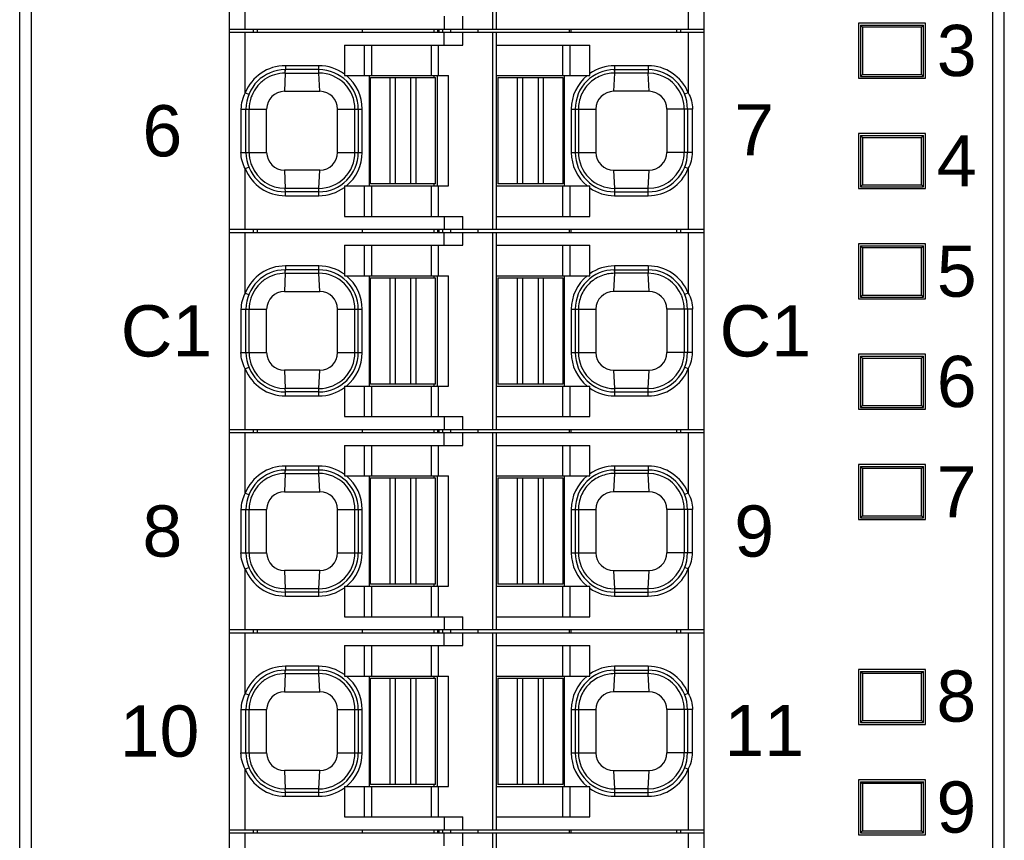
# Model space of a CAD drawing. Extents: x 1653 to 2131, y -357 to 2652.
# Tile 25 of 34: x 2104 to 2129, y -49 to -28. Entities that reach past the tile are written whole.
import ezdxf
from ezdxf.enums import TextEntityAlignment as Align

# ---------------------------------------------------------------- set-up
doc = ezdxf.new("R2010")
doc.units = 0
doc.header["$LTSCALE"] = 30.734
doc.header["$MEASUREMENT"] = 0
doc.layers.get('0').update_dxf_attribs({"linetype": 'CONTINUOUS'})
doc.layers.add('7_ALL_FEATURES', color=7, linetype='CONTINUOUS')
doc.styles.add('TEXTSTYLE_1', font='arial.ttf')

msp = doc.modelspace()

# ---------------------------------------------------------------- linework, layer by layer
at = {"layer": '7_ALL_FEATURES', "linetype": 'Continuous'}
for p, q in [((2104.274, -70.717), (2104.274, 13.865)), ((2104.574, -71.026), (2104.574, 7.428)), ((2109.599, -59.536), (2109.599, -7.656)), ((2121.649, -59.536), (2121.649, -7.656)), ((2128.974, -11.454), (2128.974, -70.326)), ((2129.274, -70.026), (2129.274, -11.312)), ((2116.283, -28.476), (2116.283, -23.476)), ((2116.374, -23.476), (2116.374, -28.476)), ((2109.999, -28.476), (2109.999, -26.938)), ((2121.249, -26.938), (2121.249, -28.476)), ((2115.053, -28.151), (2115.053, -28.476)), ((2115.523, -28.476), (2115.523, -28.151)), ((2109.599, -28.476), (2121.649, -28.476)), ((2110.199, -28.476), (2110.199, -28.556)), ((2110.299, -28.476), (2110.299, -28.556)), ((2112.973, -28.476), (2112.973, -28.556)), ((2114.789, -28.476), (2114.789, -28.556)), ((2114.878, -28.476), (2114.878, -28.556)), ((2114.913, -28.476), (2114.913, -28.556)), ((2115.007, -28.476), (2115.007, -28.556)), ((2115.223, -28.556), (2115.223, -28.476)), ((2115.909, -28.476), (2115.909, -28.556)), ((2118.227, -28.476), (2118.227, -28.556)), ((2118.27, -28.476), (2118.27, -28.556)), ((2120.949, -28.476), (2120.949, -28.556)), ((2121.049, -28.476), (2121.049, -28.556)), ((2127.274, -28.326), (2125.574, -28.326)), ((2125.574, -28.326), (2125.574, -29.726)), ((2125.624, -28.376), (2127.224, -28.376)), ((2125.624, -28.376), (2125.624, -29.676)), ((2125.624, -28.376), (2125.674, -28.426)), ((2127.174, -28.426), (2125.674, -28.426)), ((2125.674, -28.426), (2125.674, -29.626)), ((2127.224, -28.376), (2127.174, -28.426)), ((2127.174, -29.626), (2127.174, -28.426)), ((2127.224, -29.676), (2127.224, -28.376)), ((2127.274, -29.726), (2127.274, -28.326)), ((2109.599, -28.556), (2121.649, -28.556)), ((2109.999, -30.094), (2109.999, -28.556)), ((2115.053, -28.881), (2115.053, -28.556)), ((2115.523, -28.881), (2115.523, -28.556)), ((2116.283, -33.556), (2116.283, -28.556)), ((2116.374, -28.556), (2116.374, -33.556)), ((2121.249, -28.556), (2121.249, -30.094)), ((2112.519, -28.881), (2112.519, -29.618)), ((2112.519, -28.881), (2115.523, -28.881)), ((2113.017, -28.881), (2113.017, -29.656)), ((2113.205, -28.881), (2113.205, -29.656)), ((2114.717, -28.881), (2114.717, -29.656)), ((2114.905, -29.656), (2114.905, -28.881)), ((2116.374, -28.881), (2118.749, -28.881)), ((2118.063, -29.656), (2118.063, -28.881)), ((2118.25, -29.656), (2118.25, -28.881)), ((2118.749, -29.604), (2118.749, -28.881)), ((2111.019, -29.406), (2111.019, -29.506)), ((2111.869, -29.406), (2111.019, -29.406)), ((2111.869, -29.506), (2111.869, -29.406)), ((2120.229, -29.406), (2119.379, -29.406)), ((2119.379, -29.406), (2119.379, -29.506)), ((2120.229, -29.406), (2120.229, -29.506)), ((2111.015, -29.594), (2110.994, -30.056)), ((2111.015, -29.594), (2111.011, -29.506)), ((2111.015, -29.594), (2111.019, -29.506)), ((2111.015, -29.594), (2111.873, -29.594)), ((2111.869, -29.506), (2111.019, -29.506)), ((2111.873, -29.594), (2111.869, -29.506)), ((2111.894, -30.056), (2111.873, -29.594)), ((2112.519, -29.618), (2112.517, -29.656)), ((2112.517, -29.656), (2115.164, -29.656)), ((2113.144, -29.656), (2113.144, -32.456)), ((2113.184, -32.406), (2113.184, -29.706)), ((2113.184, -29.706), (2113.813, -29.706)), ((2113.678, -32.406), (2113.678, -29.706)), ((2113.813, -32.406), (2113.813, -29.706)), ((2113.814, -29.706), (2114.834, -29.706)), ((2114.204, -32.406), (2114.204, -29.706)), ((2114.339, -32.406), (2114.339, -29.706)), ((2114.789, -29.656), (2114.789, -29.706)), ((2114.834, -32.406), (2114.834, -29.706)), ((2114.874, -29.656), (2114.874, -32.456)), ((2115.164, -32.456), (2115.164, -29.656)), ((2116.374, -29.656), (2118.752, -29.656)), ((2116.414, -29.706), (2117.043, -29.706)), ((2116.414, -29.706), (2116.414, -32.406)), ((2116.908, -29.706), (2116.908, -32.406)), ((2117.043, -29.706), (2117.043, -32.406)), ((2117.044, -29.706), (2118.064, -29.706)), ((2117.434, -29.706), (2117.434, -32.406)), ((2117.569, -29.706), (2117.569, -32.406)), ((2118.064, -29.706), (2118.064, -32.406)), ((2118.104, -32.456), (2118.104, -29.656)), ((2118.752, -29.656), (2118.749, -29.604)), ((2119.375, -29.594), (2119.354, -30.056)), ((2119.371, -29.506), (2119.375, -29.594)), ((2119.379, -29.506), (2119.375, -29.594)), ((2120.233, -29.594), (2119.375, -29.594)), ((2119.379, -29.506), (2120.229, -29.506)), ((2120.229, -29.506), (2120.233, -29.594)), ((2120.254, -30.056), (2120.233, -29.594)), ((2125.574, -29.726), (2127.274, -29.726)), ((2125.624, -29.676), (2125.674, -29.626)), ((2125.624, -29.676), (2127.224, -29.676)), ((2125.674, -29.626), (2127.174, -29.626)), ((2127.224, -29.676), (2127.174, -29.626)), ((2109.999, -30.094), (2110.091, -30.131)), ((2110.994, -30.056), (2111.894, -30.056)), ((2120.254, -30.056), (2119.354, -30.056)), ((2121.249, -30.094), (2121.156, -30.131)), ((2109.892, -30.506), (2109.892, -31.606)), ((2109.892, -30.506), (2110.544, -30.506)), ((2110.019, -31.606), (2110.019, -30.506)), ((2110.101, -31.606), (2110.101, -30.506)), ((2110.544, -31.606), (2110.544, -30.506)), ((2112.344, -31.606), (2112.344, -30.506)), ((2112.344, -30.506), (2112.969, -30.506)), ((2112.787, -31.606), (2112.787, -30.506)), ((2112.869, -30.506), (2112.869, -31.606)), ((2112.969, -31.606), (2112.969, -30.506)), ((2118.279, -30.506), (2118.904, -30.506)), ((2118.279, -30.506), (2118.279, -31.606)), ((2118.379, -30.506), (2118.379, -31.606)), ((2118.461, -30.506), (2118.461, -31.606)), ((2118.904, -30.506), (2118.904, -31.606)), ((2121.355, -30.506), (2120.704, -30.506)), ((2120.704, -30.506), (2120.704, -31.606)), ((2121.147, -30.506), (2121.147, -31.606)), ((2121.229, -30.506), (2121.229, -31.606)), ((2121.355, -31.606), (2121.355, -30.506)), ((2127.274, -31.126), (2125.574, -31.126)), ((2125.574, -31.126), (2125.574, -32.526)), ((2125.624, -31.176), (2127.224, -31.176)), ((2125.624, -31.176), (2125.674, -31.226)), ((2125.624, -31.176), (2125.624, -32.476)), ((2125.674, -31.226), (2127.174, -31.226)), ((2125.674, -31.226), (2125.674, -32.426)), ((2127.224, -31.176), (2127.174, -31.226)), ((2127.174, -32.426), (2127.174, -31.226)), ((2127.224, -32.476), (2127.224, -31.176)), ((2127.274, -32.526), (2127.274, -31.126)), ((2109.892, -31.606), (2110.544, -31.606)), ((2112.344, -31.606), (2112.969, -31.606)), ((2118.279, -31.606), (2118.904, -31.606)), ((2121.355, -31.606), (2120.704, -31.606)), ((2109.999, -32.018), (2110.091, -31.98)), ((2121.249, -32.018), (2121.156, -31.98)), ((2109.999, -33.556), (2109.999, -32.018)), ((2110.994, -32.056), (2111.015, -32.518)), ((2111.894, -32.056), (2110.994, -32.056)), ((2111.873, -32.518), (2111.894, -32.056)), ((2119.354, -32.056), (2120.254, -32.056)), ((2119.354, -32.056), (2119.375, -32.518)), ((2120.233, -32.518), (2120.254, -32.056)), ((2121.249, -32.018), (2121.249, -33.556)), ((2112.517, -32.456), (2115.164, -32.456)), ((2112.517, -32.456), (2112.519, -32.493)), ((2112.519, -32.493), (2112.519, -33.231)), ((2113.017, -32.456), (2113.017, -33.231)), ((2114.203, -32.406), (2113.184, -32.406)), ((2113.205, -32.456), (2113.205, -33.231)), ((2114.834, -32.406), (2114.204, -32.406)), ((2114.717, -32.456), (2114.717, -33.231)), ((2114.789, -32.406), (2114.789, -32.456)), ((2114.905, -33.231), (2114.905, -32.456)), ((2116.374, -32.456), (2118.752, -32.456)), ((2117.433, -32.406), (2116.414, -32.406)), ((2118.064, -32.406), (2117.434, -32.406)), ((2118.063, -33.231), (2118.063, -32.456)), ((2118.25, -33.231), (2118.25, -32.456)), ((2118.749, -32.507), (2118.752, -32.456)), ((2125.624, -32.476), (2125.674, -32.426)), ((2125.624, -32.476), (2127.224, -32.476)), ((2125.674, -32.426), (2127.174, -32.426)), ((2127.224, -32.476), (2127.174, -32.426)), ((2111.873, -32.518), (2111.015, -32.518)), ((2111.019, -32.606), (2111.015, -32.518)), ((2111.019, -32.706), (2111.019, -32.606)), ((2111.869, -32.606), (2111.019, -32.606)), ((2111.019, -32.706), (2111.869, -32.706)), ((2111.869, -32.606), (2111.873, -32.518)), ((2111.869, -32.706), (2111.869, -32.606)), ((2118.749, -33.231), (2118.749, -32.507)), ((2120.233, -32.518), (2119.375, -32.518)), ((2119.375, -32.518), (2119.379, -32.606)), ((2119.379, -32.606), (2120.229, -32.606)), ((2119.379, -32.606), (2119.379, -32.706)), ((2119.379, -32.706), (2120.229, -32.706)), ((2120.229, -32.606), (2120.233, -32.518)), ((2120.229, -32.706), (2120.229, -32.606)), ((2125.574, -32.526), (2127.274, -32.526)), ((2112.519, -33.231), (2115.523, -33.231)), ((2115.053, -33.231), (2115.053, -33.556)), ((2115.523, -33.556), (2115.523, -33.231)), ((2116.374, -33.231), (2118.749, -33.231)), ((2109.599, -33.556), (2121.649, -33.556)), ((2109.599, -33.636), (2121.649, -33.636)), ((2109.999, -35.174), (2109.999, -33.636)), ((2110.199, -33.556), (2110.199, -33.636)), ((2110.299, -33.556), (2110.299, -33.636)), ((2112.973, -33.556), (2112.973, -33.636)), ((2114.789, -33.556), (2114.789, -33.636)), ((2114.878, -33.556), (2114.878, -33.636)), ((2114.913, -33.556), (2114.913, -33.636)), ((2115.007, -33.556), (2115.007, -33.636)), ((2115.053, -33.961), (2115.053, -33.636)), ((2115.223, -33.636), (2115.223, -33.556)), ((2115.523, -33.961), (2115.523, -33.636)), ((2115.909, -33.556), (2115.909, -33.636)), ((2116.283, -38.636), (2116.283, -33.636)), ((2116.374, -33.636), (2116.374, -38.636)), ((2118.227, -33.556), (2118.227, -33.636)), ((2118.27, -33.556), (2118.27, -33.636)), ((2120.949, -33.556), (2120.949, -33.636)), ((2121.049, -33.556), (2121.049, -33.636)), ((2121.249, -33.636), (2121.249, -35.174)), ((2112.519, -33.961), (2115.523, -33.961)), ((2112.519, -33.961), (2112.519, -34.698)), ((2113.017, -33.961), (2113.017, -34.736)), ((2113.205, -33.961), (2113.205, -34.736)), ((2114.717, -33.961), (2114.717, -34.736)), ((2114.905, -34.736), (2114.905, -33.961)), ((2116.374, -33.961), (2118.749, -33.961)), ((2118.063, -34.736), (2118.063, -33.961)), ((2118.25, -34.736), (2118.25, -33.961)), ((2118.749, -34.684), (2118.749, -33.961)), ((2127.274, -33.926), (2125.574, -33.926)), ((2125.574, -33.926), (2125.574, -35.326)), ((2125.624, -33.976), (2127.224, -33.976)), ((2125.624, -33.976), (2125.674, -34.026)), ((2125.624, -33.976), (2125.624, -35.276)), ((2127.224, -33.976), (2127.174, -34.026)), ((2127.224, -35.276), (2127.224, -33.976)), ((2127.274, -35.326), (2127.274, -33.926)), ((2127.174, -34.026), (2125.674, -34.026)), ((2125.674, -34.026), (2125.674, -35.226)), ((2127.174, -35.226), (2127.174, -34.026)), ((2111.019, -34.486), (2111.019, -34.586)), ((2111.869, -34.486), (2111.019, -34.486)), ((2111.869, -34.586), (2111.869, -34.486)), ((2120.229, -34.486), (2119.379, -34.486)), ((2119.379, -34.486), (2119.379, -34.586)), ((2120.229, -34.486), (2120.229, -34.586)), ((2111.015, -34.674), (2110.994, -35.136)), ((2111.015, -34.674), (2111.011, -34.586)), ((2111.015, -34.674), (2111.019, -34.586)), ((2111.015, -34.674), (2111.873, -34.674)), ((2111.869, -34.586), (2111.019, -34.586)), ((2111.873, -34.674), (2111.869, -34.586)), ((2111.894, -35.136), (2111.873, -34.674)), ((2112.519, -34.698), (2112.517, -34.736)), ((2112.517, -34.736), (2115.164, -34.736)), ((2113.144, -34.736), (2113.144, -37.536)), ((2114.789, -34.736), (2114.789, -34.786)), ((2114.874, -34.736), (2114.874, -37.536)), ((2115.164, -37.536), (2115.164, -34.736)), ((2116.374, -34.736), (2118.752, -34.736)), ((2118.104, -37.536), (2118.104, -34.736)), ((2118.752, -34.736), (2118.749, -34.684)), ((2119.375, -34.674), (2119.354, -35.136)), ((2119.371, -34.586), (2119.375, -34.674)), ((2119.379, -34.586), (2119.375, -34.674)), ((2120.233, -34.674), (2119.375, -34.674)), ((2119.379, -34.586), (2120.229, -34.586)), ((2120.229, -34.586), (2120.233, -34.674)), ((2120.254, -35.136), (2120.233, -34.674)), ((2113.184, -34.786), (2113.813, -34.786)), ((2113.184, -37.486), (2113.184, -34.786)), ((2113.678, -37.486), (2113.678, -34.786)), ((2113.813, -37.486), (2113.813, -34.786)), ((2113.814, -34.786), (2114.834, -34.786)), ((2114.204, -37.486), (2114.204, -34.786)), ((2114.339, -37.486), (2114.339, -34.786)), ((2114.834, -37.486), (2114.834, -34.786)), ((2116.414, -34.786), (2117.043, -34.786)), ((2116.414, -34.786), (2116.414, -37.486)), ((2116.908, -34.786), (2116.908, -37.486)), ((2117.043, -34.786), (2117.043, -37.486)), ((2117.044, -34.786), (2118.064, -34.786)), ((2117.434, -34.786), (2117.434, -37.486)), ((2117.569, -34.786), (2117.569, -37.486)), ((2118.064, -34.786), (2118.064, -37.486)), ((2109.999, -35.174), (2110.091, -35.211)), ((2110.994, -35.136), (2111.894, -35.136)), ((2120.254, -35.136), (2119.354, -35.136)), ((2121.249, -35.174), (2121.156, -35.211)), ((2125.624, -35.276), (2125.674, -35.226)), ((2125.674, -35.226), (2127.174, -35.226)), ((2127.224, -35.276), (2127.174, -35.226)), ((2125.574, -35.326), (2127.274, -35.326)), ((2125.624, -35.276), (2127.224, -35.276)), ((2109.892, -35.586), (2110.544, -35.586)), ((2109.892, -35.586), (2109.892, -36.686)), ((2110.019, -36.686), (2110.019, -35.586)), ((2110.101, -36.686), (2110.101, -35.586)), ((2110.544, -36.686), (2110.544, -35.586)), ((2112.344, -35.586), (2112.969, -35.586)), ((2112.344, -36.686), (2112.344, -35.586)), ((2112.787, -36.686), (2112.787, -35.586)), ((2112.869, -36.686), (2112.869, -35.586)), ((2112.969, -36.686), (2112.969, -35.586)), ((2118.279, -35.586), (2118.904, -35.586)), ((2118.279, -35.586), (2118.279, -36.686)), ((2118.379, -35.586), (2118.379, -36.686)), ((2118.461, -35.586), (2118.461, -36.686)), ((2118.904, -35.586), (2118.904, -36.686)), ((2121.355, -35.586), (2120.704, -35.586)), ((2120.704, -35.586), (2120.704, -36.686)), ((2121.147, -35.586), (2121.147, -36.686)), ((2121.229, -35.586), (2121.229, -36.686)), ((2121.355, -36.686), (2121.355, -35.586)), ((2109.892, -36.686), (2110.544, -36.686)), ((2112.344, -36.686), (2112.969, -36.686)), ((2118.279, -36.686), (2118.904, -36.686)), ((2121.355, -36.686), (2120.704, -36.686)), ((2127.274, -36.726), (2125.574, -36.726)), ((2125.574, -36.726), (2125.574, -38.126)), ((2127.274, -38.126), (2127.274, -36.726)), ((2125.624, -36.776), (2127.224, -36.776)), ((2125.624, -36.776), (2125.674, -36.826)), ((2125.624, -36.776), (2125.624, -38.076)), ((2125.674, -36.826), (2127.174, -36.826)), ((2125.674, -36.826), (2125.674, -38.026)), ((2127.224, -36.776), (2127.174, -36.826)), ((2127.174, -38.026), (2127.174, -36.826)), ((2127.224, -38.076), (2127.224, -36.776)), ((2109.999, -37.098), (2110.091, -37.06)), ((2109.999, -38.636), (2109.999, -37.098)), ((2111.894, -37.136), (2110.994, -37.136)), ((2110.994, -37.136), (2111.015, -37.598)), ((2111.873, -37.598), (2111.894, -37.136)), ((2119.354, -37.136), (2120.254, -37.136)), ((2119.354, -37.136), (2119.375, -37.598)), ((2120.233, -37.598), (2120.254, -37.136)), ((2121.249, -37.098), (2121.156, -37.06)), ((2121.249, -37.098), (2121.249, -38.636)), ((2114.203, -37.486), (2113.184, -37.486)), ((2114.834, -37.486), (2114.204, -37.486)), ((2114.789, -37.486), (2114.789, -37.536)), ((2117.433, -37.486), (2116.414, -37.486)), ((2118.064, -37.486), (2117.434, -37.486)), ((2111.873, -37.598), (2111.015, -37.598)), ((2111.019, -37.686), (2111.015, -37.598)), ((2111.869, -37.686), (2111.019, -37.686)), ((2111.019, -37.786), (2111.019, -37.686)), ((2111.869, -37.686), (2111.873, -37.598)), ((2111.869, -37.786), (2111.869, -37.686)), ((2112.517, -37.536), (2115.164, -37.536)), ((2112.517, -37.536), (2112.519, -37.573)), ((2112.519, -37.573), (2112.519, -38.311)), ((2113.017, -37.536), (2113.017, -38.311)), ((2113.205, -37.536), (2113.205, -38.311)), ((2114.717, -37.536), (2114.717, -38.311)), ((2114.905, -38.311), (2114.905, -37.536)), ((2116.374, -37.536), (2118.752, -37.536)), ((2118.063, -38.311), (2118.063, -37.536)), ((2118.25, -38.311), (2118.25, -37.536)), ((2118.749, -37.587), (2118.752, -37.536)), ((2118.749, -38.311), (2118.749, -37.587)), ((2120.233, -37.598), (2119.375, -37.598)), ((2119.375, -37.598), (2119.379, -37.686)), ((2119.379, -37.686), (2120.229, -37.686)), ((2119.379, -37.686), (2119.379, -37.786)), ((2120.229, -37.686), (2120.233, -37.598)), ((2120.229, -37.786), (2120.229, -37.686)), ((2111.019, -37.786), (2111.869, -37.786)), ((2119.379, -37.786), (2120.229, -37.786)), ((2125.574, -38.126), (2127.274, -38.126)), ((2125.624, -38.076), (2125.674, -38.026)), ((2125.624, -38.076), (2127.224, -38.076)), ((2125.674, -38.026), (2127.174, -38.026)), ((2127.224, -38.076), (2127.174, -38.026)), ((2112.519, -38.311), (2115.523, -38.311)), ((2115.053, -38.311), (2115.053, -38.636)), ((2115.523, -38.636), (2115.523, -38.311)), ((2116.374, -38.311), (2118.749, -38.311)), ((2109.599, -38.636), (2121.649, -38.636)), ((2109.599, -38.716), (2121.649, -38.716)), ((2109.999, -40.254), (2109.999, -38.716)), ((2110.199, -38.636), (2110.199, -38.716)), ((2110.299, -38.636), (2110.299, -38.716)), ((2112.973, -38.636), (2112.973, -38.716)), ((2114.789, -38.636), (2114.789, -38.716)), ((2114.878, -38.636), (2114.878, -38.716)), ((2114.913, -38.636), (2114.913, -38.716)), ((2115.007, -38.636), (2115.007, -38.716)), ((2115.053, -39.041), (2115.053, -38.716)), ((2115.223, -38.716), (2115.223, -38.636)), ((2115.523, -39.041), (2115.523, -38.716)), ((2115.909, -38.636), (2115.909, -38.716)), ((2116.283, -43.716), (2116.283, -38.716)), ((2116.374, -38.716), (2116.374, -43.716)), ((2118.227, -38.636), (2118.227, -38.716)), ((2118.27, -38.636), (2118.27, -38.716)), ((2120.949, -38.636), (2120.949, -38.716)), ((2121.049, -38.636), (2121.049, -38.716)), ((2121.249, -38.716), (2121.249, -40.254)), ((2112.519, -39.041), (2115.523, -39.041)), ((2112.519, -39.041), (2112.519, -39.778)), ((2113.017, -39.041), (2113.017, -39.816)), ((2113.205, -39.041), (2113.205, -39.816)), ((2114.717, -39.041), (2114.717, -39.816)), ((2114.905, -39.816), (2114.905, -39.041)), ((2116.374, -39.041), (2118.749, -39.041)), ((2118.063, -39.816), (2118.063, -39.041)), ((2118.25, -39.816), (2118.25, -39.041)), ((2118.749, -39.764), (2118.749, -39.041)), ((2111.015, -39.754), (2111.011, -39.666)), ((2111.015, -39.754), (2111.019, -39.666)), ((2111.869, -39.566), (2111.019, -39.566)), ((2111.019, -39.566), (2111.019, -39.666)), ((2111.869, -39.666), (2111.019, -39.666)), ((2111.869, -39.666), (2111.869, -39.566)), ((2111.873, -39.754), (2111.869, -39.666)), ((2119.371, -39.666), (2119.375, -39.754)), ((2119.379, -39.666), (2119.375, -39.754)), ((2120.229, -39.566), (2119.379, -39.566)), ((2119.379, -39.566), (2119.379, -39.666)), ((2119.379, -39.666), (2120.229, -39.666)), ((2120.229, -39.566), (2120.229, -39.666)), ((2120.229, -39.666), (2120.233, -39.754)), ((2127.274, -39.526), (2125.574, -39.526)), ((2125.574, -39.526), (2125.574, -40.926)), ((2125.624, -39.576), (2127.224, -39.576)), ((2125.624, -39.576), (2125.674, -39.626)), ((2125.624, -39.576), (2125.624, -40.876)), ((2127.174, -39.626), (2125.674, -39.626)), ((2125.674, -39.626), (2125.674, -40.826)), ((2127.224, -39.576), (2127.174, -39.626)), ((2127.174, -40.826), (2127.174, -39.626)), ((2127.224, -40.876), (2127.224, -39.576)), ((2127.274, -40.926), (2127.274, -39.526)), ((2111.015, -39.754), (2110.994, -40.216)), ((2111.015, -39.754), (2111.873, -39.754)), ((2111.894, -40.216), (2111.873, -39.754)), ((2112.519, -39.778), (2112.517, -39.816)), ((2112.517, -39.816), (2115.164, -39.816)), ((2113.144, -39.816), (2113.144, -42.616)), ((2113.184, -39.866), (2113.813, -39.866)), ((2113.184, -42.566), (2113.184, -39.866)), ((2113.678, -42.566), (2113.678, -39.866)), ((2113.813, -42.566), (2113.813, -39.866)), ((2113.814, -39.866), (2114.834, -39.866)), ((2114.204, -42.566), (2114.204, -39.866)), ((2114.339, -42.566), (2114.339, -39.866)), ((2114.789, -39.816), (2114.789, -39.866)), ((2114.834, -42.566), (2114.834, -39.866)), ((2114.874, -39.816), (2114.874, -42.616)), ((2115.164, -42.616), (2115.164, -39.816)), ((2116.374, -39.816), (2118.752, -39.816)), ((2116.414, -39.866), (2117.043, -39.866)), ((2116.414, -39.866), (2116.414, -42.566)), ((2116.908, -39.866), (2116.908, -42.566)), ((2117.043, -39.866), (2117.043, -42.566)), ((2117.044, -39.866), (2118.064, -39.866)), ((2117.434, -39.866), (2117.434, -42.566)), ((2117.569, -39.866), (2117.569, -42.566)), ((2118.064, -39.866), (2118.064, -42.566)), ((2118.104, -42.616), (2118.104, -39.816)), ((2118.752, -39.816), (2118.749, -39.764)), ((2119.375, -39.754), (2119.354, -40.216)), ((2120.233, -39.754), (2119.375, -39.754)), ((2120.254, -40.216), (2120.233, -39.754)), ((2110.994, -40.216), (2111.894, -40.216)), ((2120.254, -40.216), (2119.354, -40.216)), ((2109.999, -40.254), (2110.091, -40.291)), ((2121.249, -40.254), (2121.156, -40.291)), ((2109.892, -40.666), (2110.544, -40.666)), ((2109.892, -40.666), (2109.892, -41.766)), ((2110.019, -41.766), (2110.019, -40.666)), ((2110.101, -41.766), (2110.101, -40.666)), ((2110.544, -41.766), (2110.544, -40.666)), ((2112.344, -40.666), (2112.969, -40.666)), ((2112.344, -41.766), (2112.344, -40.666)), ((2112.787, -41.766), (2112.787, -40.666)), ((2112.869, -40.666), (2112.869, -41.766)), ((2112.969, -41.766), (2112.969, -40.666)), ((2118.279, -40.666), (2118.904, -40.666)), ((2118.279, -40.666), (2118.279, -41.766)), ((2118.379, -40.666), (2118.379, -41.766)), ((2118.461, -40.666), (2118.461, -41.766)), ((2118.904, -40.666), (2118.904, -41.766)), ((2121.355, -40.666), (2120.704, -40.666)), ((2120.704, -40.666), (2120.704, -41.766)), ((2121.147, -40.666), (2121.147, -41.766)), ((2121.229, -40.666), (2121.229, -41.766)), ((2121.355, -41.766), (2121.355, -40.666)), ((2125.574, -40.926), (2127.274, -40.926)), ((2125.624, -40.876), (2125.674, -40.826)), ((2125.624, -40.876), (2127.224, -40.876)), ((2125.674, -40.826), (2127.174, -40.826)), ((2127.224, -40.876), (2127.174, -40.826)), ((2109.892, -41.766), (2110.544, -41.766)), ((2112.344, -41.766), (2112.969, -41.766)), ((2118.279, -41.766), (2118.904, -41.766)), ((2121.355, -41.766), (2120.704, -41.766)), ((2109.999, -42.178), (2110.091, -42.14)), ((2109.999, -43.716), (2109.999, -42.178)), ((2111.894, -42.216), (2110.994, -42.216)), ((2110.994, -42.216), (2111.015, -42.678)), ((2111.873, -42.678), (2111.894, -42.216)), ((2119.354, -42.216), (2120.254, -42.216)), ((2119.354, -42.216), (2119.375, -42.678)), ((2120.233, -42.678), (2120.254, -42.216)), ((2121.249, -42.178), (2121.156, -42.14)), ((2121.249, -42.178), (2121.249, -43.716)), ((2111.873, -42.678), (2111.015, -42.678)), ((2111.019, -42.766), (2111.015, -42.678)), ((2111.869, -42.766), (2111.873, -42.678)), ((2112.517, -42.616), (2115.164, -42.616)), ((2112.517, -42.616), (2112.519, -42.653)), ((2112.519, -42.653), (2112.519, -43.391)), ((2113.017, -42.616), (2113.017, -43.391)), ((2114.203, -42.566), (2113.184, -42.566)), ((2113.205, -42.616), (2113.205, -43.391)), ((2114.834, -42.566), (2114.204, -42.566)), ((2114.717, -42.616), (2114.717, -43.391)), ((2114.789, -42.566), (2114.789, -42.616)), ((2114.905, -43.391), (2114.905, -42.616)), ((2116.374, -42.616), (2118.752, -42.616)), ((2117.433, -42.566), (2116.414, -42.566)), ((2118.064, -42.566), (2117.434, -42.566)), ((2118.063, -43.391), (2118.063, -42.616)), ((2118.25, -43.391), (2118.25, -42.616)), ((2118.749, -42.667), (2118.752, -42.616)), ((2118.749, -43.391), (2118.749, -42.667)), ((2120.233, -42.678), (2119.375, -42.678)), ((2119.375, -42.678), (2119.379, -42.766)), ((2120.229, -42.766), (2120.233, -42.678)), ((2111.869, -42.766), (2111.019, -42.766)), ((2111.019, -42.866), (2111.019, -42.766)), ((2111.019, -42.866), (2111.869, -42.866)), ((2111.869, -42.866), (2111.869, -42.766)), ((2119.379, -42.766), (2120.229, -42.766)), ((2119.379, -42.766), (2119.379, -42.866)), ((2119.379, -42.866), (2120.229, -42.866)), ((2120.229, -42.866), (2120.229, -42.766)), ((2112.519, -43.391), (2115.523, -43.391)), ((2115.053, -43.391), (2115.053, -43.716)), ((2115.523, -43.716), (2115.523, -43.391)), ((2116.374, -43.391), (2118.749, -43.391)), ((2109.599, -43.716), (2121.649, -43.716)), ((2110.199, -43.716), (2110.199, -43.796)), ((2110.299, -43.716), (2110.299, -43.796)), ((2112.973, -43.716), (2112.973, -43.796)), ((2114.789, -43.716), (2114.789, -43.796)), ((2114.878, -43.716), (2114.878, -43.796)), ((2114.913, -43.716), (2114.913, -43.796)), ((2115.007, -43.716), (2115.007, -43.796)), ((2115.223, -43.796), (2115.223, -43.716)), ((2115.909, -43.716), (2115.909, -43.796)), ((2118.227, -43.716), (2118.227, -43.796)), ((2118.27, -43.716), (2118.27, -43.796)), ((2120.949, -43.716), (2120.949, -43.796)), ((2121.049, -43.716), (2121.049, -43.796)), ((2109.599, -43.796), (2121.649, -43.796)), ((2109.999, -45.334), (2109.999, -43.796)), ((2115.053, -44.121), (2115.053, -43.796)), ((2115.523, -44.121), (2115.523, -43.796)), ((2116.283, -48.796), (2116.283, -43.796)), ((2116.374, -43.796), (2116.374, -48.796)), ((2121.249, -43.796), (2121.249, -45.334)), ((2112.519, -44.121), (2115.523, -44.121)), ((2112.519, -44.121), (2112.519, -44.858)), ((2113.017, -44.121), (2113.017, -44.896)), ((2113.205, -44.121), (2113.205, -44.896)), ((2114.717, -44.121), (2114.717, -44.896)), ((2114.905, -44.896), (2114.905, -44.121)), ((2116.374, -44.121), (2118.749, -44.121)), ((2118.063, -44.896), (2118.063, -44.121)), ((2118.25, -44.896), (2118.25, -44.121)), ((2118.749, -44.844), (2118.749, -44.121)), ((2111.015, -44.834), (2111.011, -44.746)), ((2111.015, -44.834), (2111.019, -44.746)), ((2111.869, -44.646), (2111.019, -44.646)), ((2111.019, -44.646), (2111.019, -44.746)), ((2111.869, -44.746), (2111.019, -44.746)), ((2111.869, -44.746), (2111.869, -44.646)), ((2111.873, -44.834), (2111.869, -44.746)), ((2119.371, -44.746), (2119.375, -44.834)), ((2119.379, -44.746), (2119.375, -44.834)), ((2120.229, -44.646), (2119.379, -44.646)), ((2119.379, -44.646), (2119.379, -44.746)), ((2119.379, -44.746), (2120.229, -44.746)), ((2120.229, -44.646), (2120.229, -44.746)), ((2120.229, -44.746), (2120.233, -44.834)), ((2127.274, -44.726), (2125.574, -44.726)), ((2125.574, -44.726), (2125.574, -46.126)), ((2127.274, -46.126), (2127.274, -44.726)), ((2111.015, -44.834), (2110.994, -45.296)), ((2111.015, -44.834), (2111.873, -44.834)), ((2111.894, -45.296), (2111.873, -44.834)), ((2112.519, -44.858), (2112.517, -44.896)), ((2112.517, -44.896), (2115.164, -44.896)), ((2113.144, -44.896), (2113.144, -47.696)), ((2113.184, -44.946), (2113.813, -44.946)), ((2113.184, -47.646), (2113.184, -44.946)), ((2113.678, -47.646), (2113.678, -44.946)), ((2113.813, -47.646), (2113.813, -44.946)), ((2113.814, -44.946), (2114.834, -44.946)), ((2114.204, -47.646), (2114.204, -44.946)), ((2114.339, -47.646), (2114.339, -44.946)), ((2114.789, -44.896), (2114.789, -44.946)), ((2114.834, -47.646), (2114.834, -44.946)), ((2114.874, -44.896), (2114.874, -47.696)), ((2115.164, -47.696), (2115.164, -44.896)), ((2116.374, -44.896), (2118.752, -44.896)), ((2116.414, -44.946), (2117.043, -44.946)), ((2116.414, -44.946), (2116.414, -47.646)), ((2116.908, -44.946), (2116.908, -47.646)), ((2117.043, -44.946), (2117.043, -47.646)), ((2117.044, -44.946), (2118.064, -44.946)), ((2117.434, -44.946), (2117.434, -47.646)), ((2117.569, -44.946), (2117.569, -47.646)), ((2118.064, -44.946), (2118.064, -47.646)), ((2118.104, -47.696), (2118.104, -44.896)), ((2118.752, -44.896), (2118.749, -44.844)), ((2119.375, -44.834), (2119.354, -45.296)), ((2120.233, -44.834), (2119.375, -44.834)), ((2120.254, -45.296), (2120.233, -44.834)), ((2125.624, -44.776), (2127.224, -44.776)), ((2125.624, -44.776), (2125.674, -44.826)), ((2125.624, -44.776), (2125.624, -46.076)), ((2125.674, -44.826), (2127.174, -44.826)), ((2125.674, -44.826), (2125.674, -46.026)), ((2127.224, -44.776), (2127.174, -44.826)), ((2127.174, -46.026), (2127.174, -44.826)), ((2127.224, -46.076), (2127.224, -44.776)), ((2109.999, -45.334), (2110.091, -45.371)), ((2110.994, -45.296), (2111.894, -45.296)), ((2120.254, -45.296), (2119.354, -45.296)), ((2121.249, -45.334), (2121.156, -45.371)), ((2109.892, -45.746), (2110.544, -45.746)), ((2109.892, -45.746), (2109.892, -46.846)), ((2110.019, -46.846), (2110.019, -45.746)), ((2110.101, -46.846), (2110.101, -45.746)), ((2110.544, -46.846), (2110.544, -45.746)), ((2112.344, -45.746), (2112.969, -45.746)), ((2112.344, -46.846), (2112.344, -45.746)), ((2112.787, -46.846), (2112.787, -45.746)), ((2112.869, -45.746), (2112.869, -46.846)), ((2112.969, -46.846), (2112.969, -45.746)), ((2118.279, -45.746), (2118.904, -45.746)), ((2118.279, -45.746), (2118.279, -46.846)), ((2118.379, -45.746), (2118.379, -46.846)), ((2118.461, -45.746), (2118.461, -46.846)), ((2118.904, -45.746), (2118.904, -46.846)), ((2121.355, -45.746), (2120.704, -45.746)), ((2120.704, -45.746), (2120.704, -46.846)), ((2121.147, -45.746), (2121.147, -46.846)), ((2121.229, -45.746), (2121.229, -46.846)), ((2121.355, -46.846), (2121.355, -45.746)), ((2125.574, -46.126), (2127.274, -46.126)), ((2125.624, -46.076), (2125.674, -46.026)), ((2125.624, -46.076), (2127.224, -46.076)), ((2125.674, -46.026), (2127.174, -46.026)), ((2127.224, -46.076), (2127.174, -46.026)), ((2109.892, -46.846), (2110.544, -46.846)), ((2112.344, -46.846), (2112.969, -46.846)), ((2118.279, -46.846), (2118.904, -46.846)), ((2121.355, -46.846), (2120.704, -46.846)), ((2109.999, -47.258), (2110.091, -47.22)), ((2121.249, -47.258), (2121.156, -47.22)), ((2109.999, -48.796), (2109.999, -47.258)), ((2111.894, -47.296), (2110.994, -47.296)), ((2110.994, -47.296), (2111.015, -47.758)), ((2111.873, -47.758), (2111.894, -47.296)), ((2119.354, -47.296), (2120.254, -47.296)), ((2119.354, -47.296), (2119.375, -47.758)), ((2120.233, -47.758), (2120.254, -47.296)), ((2121.249, -47.258), (2121.249, -48.796)), ((2112.517, -47.696), (2115.164, -47.696)), ((2112.517, -47.696), (2112.519, -47.733)), ((2112.519, -47.733), (2112.519, -48.471)), ((2113.017, -47.696), (2113.017, -48.471)), ((2114.203, -47.646), (2113.184, -47.646)), ((2113.205, -47.696), (2113.205, -48.471)), ((2114.834, -47.646), (2114.204, -47.646)), ((2114.717, -47.696), (2114.717, -48.471)), ((2114.789, -47.646), (2114.789, -47.696)), ((2114.905, -48.471), (2114.905, -47.696)), ((2116.374, -47.696), (2118.752, -47.696)), ((2117.433, -47.646), (2116.414, -47.646)), ((2118.064, -47.646), (2117.434, -47.646)), ((2118.063, -48.471), (2118.063, -47.696)), ((2118.25, -48.471), (2118.25, -47.696)), ((2118.749, -47.747), (2118.752, -47.696)), ((2118.749, -48.471), (2118.749, -47.747)), ((2127.274, -47.526), (2125.574, -47.526)), ((2125.574, -47.526), (2125.574, -48.926)), ((2125.624, -47.576), (2127.224, -47.576)), ((2125.624, -47.576), (2125.674, -47.626)), ((2125.624, -47.576), (2125.624, -48.876)), ((2127.174, -47.626), (2125.674, -47.626)), ((2125.674, -47.626), (2125.674, -48.826)), ((2127.224, -47.576), (2127.174, -47.626)), ((2127.174, -48.826), (2127.174, -47.626)), ((2127.224, -48.876), (2127.224, -47.576)), ((2127.274, -48.926), (2127.274, -47.526)), ((2111.873, -47.758), (2111.015, -47.758)), ((2111.019, -47.846), (2111.015, -47.758)), ((2111.869, -47.846), (2111.019, -47.846)), ((2111.019, -47.946), (2111.019, -47.846)), ((2111.019, -47.946), (2111.869, -47.946)), ((2111.869, -47.846), (2111.873, -47.758)), ((2111.869, -47.946), (2111.869, -47.846)), ((2120.233, -47.758), (2119.375, -47.758)), ((2119.375, -47.758), (2119.379, -47.846)), ((2119.379, -47.846), (2120.229, -47.846)), ((2119.379, -47.846), (2119.379, -47.946)), ((2119.379, -47.946), (2120.229, -47.946)), ((2120.229, -47.846), (2120.233, -47.758)), ((2120.229, -47.946), (2120.229, -47.846)), ((2112.519, -48.471), (2115.523, -48.471)), ((2115.053, -48.471), (2115.053, -48.796)), ((2115.523, -48.796), (2115.523, -48.471)), ((2116.374, -48.471), (2118.749, -48.471)), ((2109.599, -48.796), (2121.649, -48.796)), ((2109.599, -48.876), (2121.649, -48.876)), ((2109.999, -50.414), (2109.999, -48.876)), ((2110.199, -48.796), (2110.199, -48.876)), ((2110.299, -48.796), (2110.299, -48.876)), ((2112.973, -48.796), (2112.973, -48.876)), ((2114.789, -48.796), (2114.789, -48.876)), ((2114.878, -48.796), (2114.878, -48.876)), ((2114.913, -48.796), (2114.913, -48.876)), ((2115.007, -48.796), (2115.007, -48.876)), ((2115.053, -49.201), (2115.053, -48.876)), ((2115.223, -48.876), (2115.223, -48.796)), ((2115.523, -49.201), (2115.523, -48.876)), ((2115.909, -48.796), (2115.909, -48.876)), ((2116.283, -53.876), (2116.283, -48.876)), ((2116.374, -48.876), (2116.374, -53.876)), ((2118.227, -48.796), (2118.227, -48.876)), ((2118.27, -48.796), (2118.27, -48.876)), ((2120.949, -48.796), (2120.949, -48.876)), ((2121.049, -48.796), (2121.049, -48.876)), ((2121.249, -48.876), (2121.249, -50.414)), ((2125.574, -48.926), (2127.274, -48.926)), ((2125.624, -48.876), (2125.674, -48.826)), ((2125.624, -48.876), (2127.224, -48.876)), ((2125.674, -48.826), (2127.174, -48.826)), ((2127.224, -48.876), (2127.174, -48.826))]:
    msp.add_line(p, q, dxfattribs=at)
for centre, radius, start, end in [((2111.019, -30.506), 1.1, 90, 158.0136), ((2111.869, -30.506), 1.1, 53.7773, 90), ((2119.379, -30.506), 1.1, 90, 124.941), ((2120.229, -30.506), 1.1, 21.9864, 90), ((2111.019, -30.506), 1, 90, 180), ((2111.869, -30.506), 1, 0, 90), ((2111.875, -30.506), 0.912, 359.9993, 90.1269), ((2111.869, -30.506), 1.1, 0, 50.6015), ((2119.379, -30.506), 1.1, 129.3998, 180), ((2119.379, -30.506), 1, 90, 180), ((2120.229, -30.506), 1, 0, 90), ((2120.234, -30.506), 0.912, 21.6366, 90.115), ((2111.025, -30.509), 0.925, 162.1069, 179.8241), ((2111.013, -30.505), 0.912, 158.3934, 162.0612), ((2110.994, -30.506), 0.45, 90, 180), ((2111.894, -30.506), 0.45, 0, 90), ((2119.354, -30.506), 0.45, 90, 180), ((2120.254, -30.506), 0.45, 0, 90), ((2120.239, -30.504), 0.907, 17.995, 21.5996), ((2120.226, -30.507), 0.92, 0.0881, 17.9601), ((2111.019, -31.606), 1, 180, 270), ((2111.021, -31.604), 0.92, 180.0881, 197.9601), ((2110.994, -31.606), 0.45, 180, 270), ((2111.869, -31.606), 1, 270, 360), ((2111.875, -31.606), 0.912, 269.8726, 0.0011), ((2111.894, -31.606), 0.45, 270, 360), ((2111.869, -31.606), 1.1, 309.4, 360), ((2119.379, -31.606), 1.1, 180, 230.6021), ((2119.379, -31.606), 1, 180, 270), ((2119.373, -31.606), 0.912, 179.9993, 270.1269), ((2119.354, -31.606), 0.45, 180, 270), ((2120.229, -31.606), 1, 270, 360), ((2120.254, -31.606), 0.45, 270, 0), ((2120.226, -31.604), 0.921, 342.0557, 359.9069), ((2111.008, -31.608), 0.907, 197.995, 201.5996), ((2111.013, -31.605), 0.912, 201.6366, 270.115), ((2120.234, -31.605), 0.912, 269.886, 338.3602), ((2120.239, -31.608), 0.907, 338.4038, 342.0226), ((2111.019, -31.606), 1.1, 201.987, 270), ((2120.229, -31.606), 1.1, 270, 338.0136), ((2111.869, -31.606), 1.1, 270, 306.2219), ((2119.379, -31.606), 1.1, 235.0579, 270), ((2111.019, -35.586), 1.1, 90, 158.0136), ((2111.869, -35.586), 1.1, 53.7773, 90), ((2119.379, -35.586), 1.1, 90, 124.941), ((2120.229, -35.586), 1.1, 21.9864, 90), ((2111.019, -35.586), 1, 90, 180), ((2111.869, -35.586), 1, 0, 90), ((2111.875, -35.586), 0.912, 359.9993, 90.1269), ((2111.869, -35.586), 1.1, 0, 50.6015), ((2119.379, -35.586), 1.1, 129.3998, 180), ((2119.379, -35.586), 1, 90, 180), ((2120.229, -35.586), 1, 0, 90), ((2120.234, -35.586), 0.912, 21.6366, 90.115), ((2111.013, -35.585), 0.912, 158.3934, 162.0612), ((2110.994, -35.586), 0.45, 90, 180), ((2111.894, -35.586), 0.45, 0, 90), ((2119.354, -35.586), 0.45, 90, 180), ((2120.254, -35.586), 0.45, 0, 90), ((2120.239, -35.584), 0.907, 17.995, 21.5996), ((2111.025, -35.589), 0.925, 162.1069, 179.8241), ((2120.226, -35.587), 0.92, 0.0881, 17.9601), ((2111.019, -36.686), 1, 180, 270), ((2111.021, -36.684), 0.92, 180.0881, 197.9601), ((2110.994, -36.686), 0.45, 180, 270), ((2111.869, -36.686), 1, 270, 360), ((2111.875, -36.686), 0.912, 269.8726, 0.0011), ((2111.894, -36.686), 0.45, 270, 360), ((2111.869, -36.686), 1.1, 309.4, 360), ((2119.379, -36.686), 1.1, 180, 230.6021), ((2119.379, -36.686), 1, 180, 270), ((2119.373, -36.686), 0.912, 179.9993, 270.1269), ((2119.354, -36.686), 0.45, 180, 270), ((2120.229, -36.686), 1, 270, 360), ((2120.254, -36.686), 0.45, 270, 0), ((2120.226, -36.684), 0.921, 342.0557, 359.9069), ((2111.008, -36.688), 0.907, 197.995, 201.5996), ((2120.239, -36.688), 0.907, 338.4038, 342.0226), ((2111.019, -36.686), 1.1, 201.987, 270), ((2111.013, -36.685), 0.912, 201.6366, 270.115), ((2120.229, -36.686), 1.1, 270, 338.0136), ((2120.234, -36.685), 0.912, 269.886, 338.3602), ((2111.869, -36.686), 1.1, 270, 306.2219), ((2119.379, -36.686), 1.1, 235.0579, 270), ((2111.019, -40.666), 1.1, 90, 158.0136), ((2111.019, -40.666), 1, 90, 180), ((2111.869, -40.666), 1.1, 53.7773, 90), ((2111.869, -40.666), 1, 0, 90), ((2119.379, -40.666), 1, 90, 180), ((2119.379, -40.666), 1.1, 90, 124.941), ((2120.229, -40.666), 1.1, 21.9864, 90), ((2120.229, -40.666), 1, 0, 90), ((2111.875, -40.666), 0.912, 359.9993, 90.1269), ((2111.869, -40.666), 1.1, 0, 50.6015), ((2119.379, -40.666), 1.1, 129.3998, 180), ((2120.234, -40.666), 0.912, 21.6366, 90.115), ((2110.994, -40.666), 0.45, 90, 180), ((2111.894, -40.666), 0.45, 0, 90), ((2119.354, -40.666), 0.45, 90, 180), ((2120.254, -40.666), 0.45, 0, 90), ((2111.025, -40.669), 0.925, 162.1069, 179.8241), ((2111.013, -40.665), 0.912, 158.3934, 162.0612), ((2120.239, -40.664), 0.907, 17.995, 21.5996), ((2120.226, -40.667), 0.92, 0.0881, 17.9601), ((2111.019, -41.766), 1, 180, 270), ((2111.021, -41.764), 0.92, 180.0881, 197.9601), ((2110.994, -41.766), 0.45, 180, 270), ((2111.869, -41.766), 1, 270, 360), ((2111.875, -41.766), 0.912, 269.8726, 0.0011), ((2111.894, -41.766), 0.45, 270, 360), ((2111.869, -41.766), 1.1, 309.4, 360), ((2119.379, -41.766), 1.1, 180, 230.6021), ((2119.379, -41.766), 1, 180, 270), ((2119.373, -41.766), 0.912, 179.9993, 270.1269), ((2119.354, -41.766), 0.45, 180, 270), ((2120.229, -41.766), 1, 270, 360), ((2120.254, -41.766), 0.45, 270, 0), ((2120.226, -41.764), 0.921, 342.0557, 359.9069), ((2111.019, -41.766), 1.1, 201.987, 270), ((2111.008, -41.768), 0.907, 197.995, 201.5996), ((2111.013, -41.765), 0.912, 201.6366, 270.115), ((2120.229, -41.766), 1.1, 270, 338.0136), ((2120.234, -41.765), 0.912, 269.886, 338.3602), ((2120.239, -41.768), 0.907, 338.4038, 342.0226), ((2111.869, -41.766), 1.1, 270, 306.2219), ((2119.379, -41.766), 1.1, 235.0579, 270), ((2111.019, -45.746), 1.1, 90, 158.0136), ((2111.019, -45.746), 1, 90, 180), ((2111.869, -45.746), 1.1, 53.7773, 90), ((2111.869, -45.746), 1, 0, 90), ((2119.379, -45.746), 1, 90, 180), ((2119.379, -45.746), 1.1, 90, 124.941), ((2120.229, -45.746), 1.1, 21.9864, 90), ((2120.229, -45.746), 1, 0, 90), ((2111.875, -45.746), 0.912, 359.9993, 90.1269), ((2111.869, -45.746), 1.1, 0, 50.6015), ((2119.379, -45.746), 1.1, 129.3998, 180), ((2120.234, -45.746), 0.912, 21.6366, 90.115), ((2111.025, -45.749), 0.925, 162.1069, 179.8241), ((2111.013, -45.745), 0.912, 158.3934, 162.0612), ((2110.994, -45.746), 0.45, 90, 180), ((2111.894, -45.746), 0.45, 0, 90), ((2119.354, -45.746), 0.45, 90, 180), ((2120.254, -45.746), 0.45, 0, 90), ((2120.239, -45.744), 0.907, 17.995, 21.5996), ((2120.226, -45.747), 0.92, 0.0881, 17.9601), ((2111.019, -46.846), 1, 180, 270), ((2111.021, -46.844), 0.92, 180.0881, 197.9601), ((2110.994, -46.846), 0.45, 180, 270), ((2111.869, -46.846), 1, 270, 360), ((2111.875, -46.846), 0.912, 269.8726, 0.0011), ((2111.894, -46.846), 0.45, 270, 360), ((2111.869, -46.846), 1.1, 309.4, 360), ((2119.379, -46.846), 1.1, 180, 230.6021), ((2119.379, -46.846), 1, 180, 270), ((2119.373, -46.846), 0.912, 179.9993, 270.1269), ((2119.354, -46.846), 0.45, 180, 270), ((2120.229, -46.846), 1, 270, 360), ((2120.254, -46.846), 0.45, 270, 0), ((2120.226, -46.844), 0.921, 342.0557, 359.9069), ((2111.008, -46.848), 0.907, 197.995, 201.5996), ((2111.013, -46.845), 0.912, 201.6366, 270.115), ((2120.234, -46.845), 0.912, 269.886, 338.3602), ((2120.239, -46.848), 0.907, 338.4038, 342.0226), ((2111.019, -46.846), 1.1, 201.987, 270), ((2120.229, -46.846), 1.1, 270, 338.0136), ((2111.869, -46.846), 1.1, 270, 306.2219), ((2119.379, -46.846), 1.1, 235.0579, 270)]:
    msp.add_arc(centre, radius, start, end, dxfattribs=at)
for points, knots in [([(2111.015, -29.594), (2110.924, -29.594), (2110.742, -29.621), (2110.493, -29.74), (2110.291, -29.926), (2110.198, -30.085), (2110.165, -30.17)], [0, 0, 0, 0, 0.249993, 0.500029, 0.750034, 1, 1, 1, 1]), ([(2111.011, -29.506), (2111.011, -29.506), (2111.011, -29.506), (2111.011, -29.506), (2111.011, -29.506)], [0, 0, 0, 0, 0.597573, 1, 1, 1, 1]), ([(2119.375, -29.594), (2119.256, -29.594), (2119.016, -29.641), (2118.712, -29.843), (2118.508, -30.147), (2118.461, -30.387), (2118.461, -30.506)], [0, 0, 0, 0, 0.250046, 0.500002, 0.749964, 1, 1, 1, 1]), ([(2119.371, -29.506), (2119.371, -29.506), (2119.371, -29.506), (2119.371, -29.506), (2119.371, -29.506)], [0, 0, 0, 0, 0.404441, 1, 1, 1, 1]), ([(2109.999, -30.094), (2109.965, -30.157), (2109.911, -30.291), (2109.892, -30.434), (2109.892, -30.506)], [0, 0, 0, 0, 0.500004, 1, 1, 1, 1]), ([(2121.249, -30.094), (2121.282, -30.157), (2121.336, -30.291), (2121.355, -30.434), (2121.355, -30.506)], [0, 0, 0, 0, 0.500015, 1, 1, 1, 1]), ([(2109.999, -32.018), (2109.965, -31.955), (2109.911, -31.821), (2109.892, -31.677), (2109.892, -31.606)], [0, 0, 0, 0, 0.500014, 1, 1, 1, 1]), ([(2121.249, -32.018), (2121.282, -31.955), (2121.336, -31.821), (2121.355, -31.677), (2121.355, -31.606)], [0, 0, 0, 0, 0.500006, 1, 1, 1, 1]), ([(2111.015, -34.674), (2110.924, -34.674), (2110.742, -34.701), (2110.493, -34.82), (2110.291, -35.006), (2110.198, -35.165), (2110.165, -35.25)], [0, 0, 0, 0, 0.249993, 0.500029, 0.750034, 1, 1, 1, 1]), ([(2111.011, -34.586), (2111.011, -34.586), (2111.011, -34.586), (2111.011, -34.586), (2111.011, -34.586)], [0, 0, 0, 0, 0.597573, 1, 1, 1, 1]), ([(2119.375, -34.674), (2119.256, -34.674), (2119.016, -34.721), (2118.712, -34.923), (2118.508, -35.227), (2118.461, -35.467), (2118.461, -35.586)], [0, 0, 0, 0, 0.250046, 0.500002, 0.749964, 1, 1, 1, 1]), ([(2119.371, -34.586), (2119.371, -34.586), (2119.371, -34.586), (2119.371, -34.586), (2119.371, -34.586)], [0, 0, 0, 0, 0.404441, 1, 1, 1, 1]), ([(2109.999, -35.174), (2109.965, -35.237), (2109.911, -35.371), (2109.892, -35.514), (2109.892, -35.586)], [0, 0, 0, 0, 0.500004, 1, 1, 1, 1]), ([(2121.249, -35.174), (2121.282, -35.237), (2121.336, -35.371), (2121.355, -35.514), (2121.355, -35.586)], [0, 0, 0, 0, 0.500015, 1, 1, 1, 1]), ([(2109.999, -37.098), (2109.965, -37.035), (2109.911, -36.901), (2109.892, -36.757), (2109.892, -36.686)], [0, 0, 0, 0, 0.500014, 1, 1, 1, 1]), ([(2121.249, -37.098), (2121.282, -37.035), (2121.336, -36.901), (2121.355, -36.757), (2121.355, -36.686)], [0, 0, 0, 0, 0.500006, 1, 1, 1, 1]), ([(2111.011, -39.666), (2111.011, -39.666), (2111.011, -39.666), (2111.011, -39.666), (2111.011, -39.666)], [0, 0, 0, 0, 0.597573, 1, 1, 1, 1]), ([(2119.371, -39.666), (2119.371, -39.666), (2119.371, -39.666), (2119.371, -39.666), (2119.371, -39.666)], [0, 0, 0, 0, 0.404441, 1, 1, 1, 1]), ([(2111.015, -39.754), (2110.924, -39.754), (2110.742, -39.781), (2110.493, -39.9), (2110.291, -40.086), (2110.198, -40.245), (2110.165, -40.33)], [0, 0, 0, 0, 0.249993, 0.500029, 0.750034, 1, 1, 1, 1]), ([(2119.375, -39.754), (2119.256, -39.754), (2119.016, -39.801), (2118.712, -40.003), (2118.508, -40.307), (2118.461, -40.547), (2118.461, -40.666)], [0, 0, 0, 0, 0.250046, 0.500002, 0.749964, 1, 1, 1, 1]), ([(2109.999, -40.254), (2109.965, -40.317), (2109.911, -40.451), (2109.892, -40.594), (2109.892, -40.666)], [0, 0, 0, 0, 0.500004, 1, 1, 1, 1]), ([(2121.249, -40.254), (2121.282, -40.317), (2121.336, -40.451), (2121.355, -40.594), (2121.355, -40.666)], [0, 0, 0, 0, 0.500015, 1, 1, 1, 1]), ([(2109.999, -42.178), (2109.965, -42.115), (2109.911, -41.981), (2109.892, -41.837), (2109.892, -41.766)], [0, 0, 0, 0, 0.500014, 1, 1, 1, 1]), ([(2121.249, -42.178), (2121.282, -42.115), (2121.336, -41.981), (2121.355, -41.837), (2121.355, -41.766)], [0, 0, 0, 0, 0.500006, 1, 1, 1, 1]), ([(2111.011, -44.746), (2111.011, -44.746), (2111.011, -44.746), (2111.011, -44.746), (2111.011, -44.746)], [0, 0, 0, 0, 0.597573, 1, 1, 1, 1]), ([(2119.371, -44.746), (2119.371, -44.746), (2119.371, -44.746), (2119.371, -44.746), (2119.371, -44.746)], [0, 0, 0, 0, 0.404441, 1, 1, 1, 1]), ([(2111.015, -44.834), (2110.924, -44.834), (2110.742, -44.861), (2110.493, -44.98), (2110.291, -45.166), (2110.198, -45.325), (2110.165, -45.41)], [0, 0, 0, 0, 0.249993, 0.500029, 0.750034, 1, 1, 1, 1]), ([(2119.375, -44.834), (2119.256, -44.834), (2119.016, -44.881), (2118.712, -45.083), (2118.508, -45.387), (2118.461, -45.627), (2118.461, -45.746)], [0, 0, 0, 0, 0.250046, 0.500002, 0.749964, 1, 1, 1, 1]), ([(2109.999, -45.334), (2109.965, -45.397), (2109.911, -45.531), (2109.892, -45.674), (2109.892, -45.746)], [0, 0, 0, 0, 0.500004, 1, 1, 1, 1]), ([(2121.249, -45.334), (2121.282, -45.397), (2121.336, -45.531), (2121.355, -45.674), (2121.355, -45.746)], [0, 0, 0, 0, 0.500015, 1, 1, 1, 1]), ([(2109.999, -47.258), (2109.965, -47.195), (2109.911, -47.061), (2109.892, -46.917), (2109.892, -46.846)], [0, 0, 0, 0, 0.500014, 1, 1, 1, 1]), ([(2121.249, -47.258), (2121.282, -47.195), (2121.336, -47.061), (2121.355, -46.917), (2121.355, -46.846)], [0, 0, 0, 0, 0.500006, 1, 1, 1, 1])]:
    msp.add_open_spline(points, degree=3, knots=knots, dxfattribs=at)

# ---------------------------------------------------------------- texts
at = {"linetype": 'Continuous', "lineweight": 5, "style": 'TEXTSTYLE_1'}
for s, p in [('3', (2128.57, -30.059)), ('4', (2128.57, -32.859)), ('5', (2128.57, -35.659)), ('6', (2128.57, -38.459)), ('7', (2128.57, -41.259)), ('8', (2128.561, -46.443)), ('9', (2128.561, -49.259))]:
    msp.add_text(s, height=1.3, dxfattribs=at).set_placement(p, align=Align.BOTTOM_RIGHT)
for s, p in [('6', (2107.391, -31.057)), ('7', (2122.418, -31.034)), ('C1', (2106.84, -36.135)), ('C1', (2122.044, -36.135)), ('8', (2107.391, -41.214)), ('9', (2122.418, -41.215)), ('10', (2106.815, -46.292)), ('11', (2122.168, -46.276))]:
    msp.add_text(s, height=1.3, dxfattribs=at).set_placement(p, align=Align.MIDDLE_LEFT)

doc.saveas('drawing.dxf')
